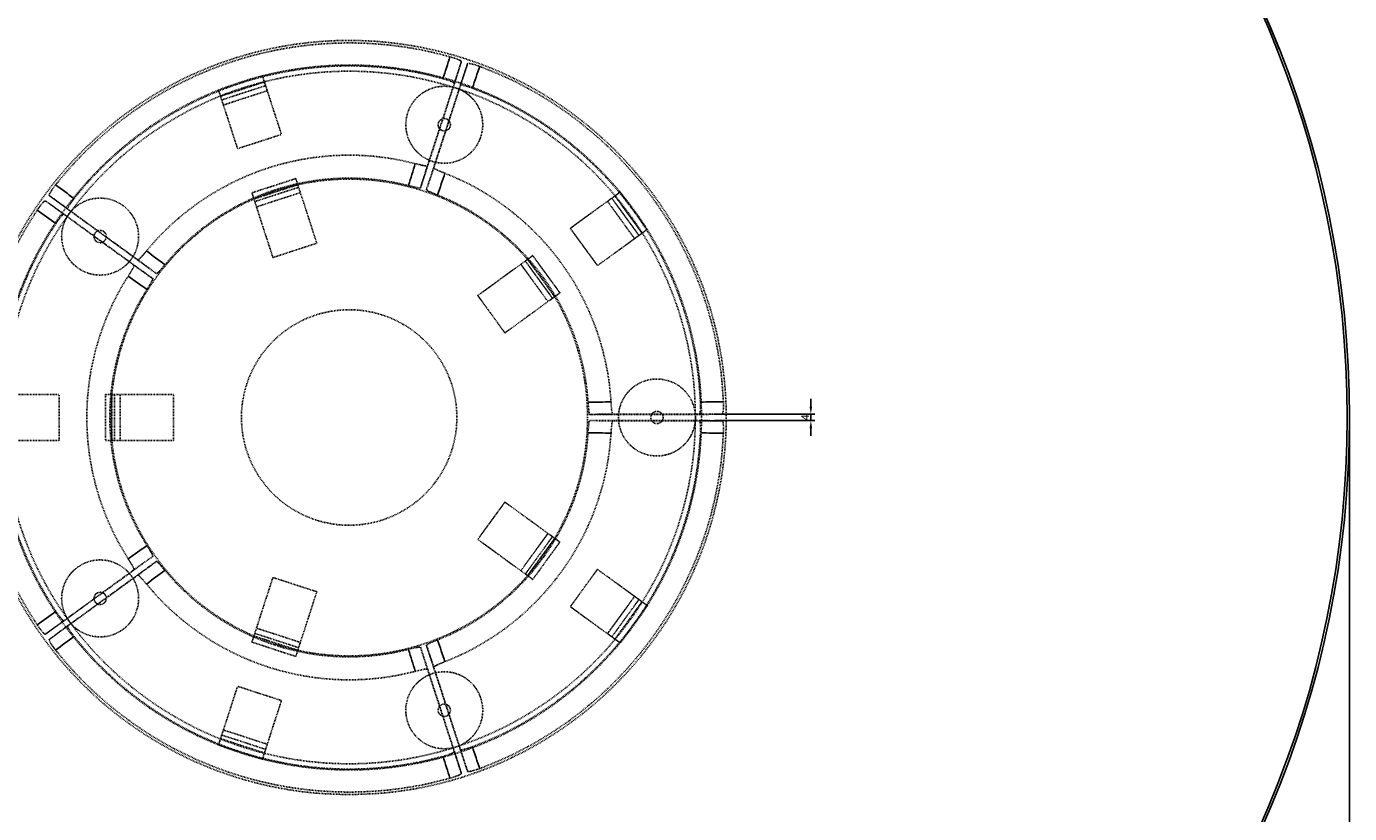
# Model space of a CAD drawing. Header units: millimetres. Extents: x -758 to 542, y 4912 to 6292.
# Tile 3 of 3: x -317 to 542, y 5385 to 5896. Entities that reach past the tile are written whole.
import ezdxf

# ---------------------------------------------------------------- set-up
doc = ezdxf.new("R2010")
doc.units = ezdxf.units.MM
doc.header["$MEASUREMENT"] = 0
doc.linetypes.add('Hidden', pattern=[1, 0.5, -0.5])
for name, color, linetype, true_color in [('20190212_BENT GLASS tables$CURVES$dimensions', 176, 'Continuous', 0x000080), ('offen', 8, 'Hidden', 0x7f7f7f), ('Zeichnung$Kanten', 178, 'Continuous', 0x000000), ('Zeichnung$Mittellinien', 178, 'Continuous', 0x000000)]:
    doc.layers.add(name, color=color, linetype=linetype, true_color=true_color)
doc.styles.add('Arial', font='txt')
doc.dimstyles.new('Default', dxfattribs={"dimscale": 5, "dimtxt": 1, "dimasz": 1, "dimexe": 0.5, "dimexo": 0.5, "dimgap": 0.25, "dimtad": 1, "dimtoh": 1, "dimdec": 0, "dimzin": 1, "dimdsep": 46, "dimtxsty": 'Arial', "dimcen": 0.5, "dimadec": 0, "dimazin": 0, "dimtfac": 1, "dimtdec": 4, "dimtix": 1, "dimtmove": 1, "dimatfit": 3, "dimfxl": 1, "dimtolj": 1, "dimtzin": 1, "dimarcsym": 0})

# ---------------------------------------------------------------- blocks, each defined once
blk = doc.blocks.new('*D1')
at = {"layer": '20190212_BENT GLASS tables$CURVES$dimensions', "color": 0, "lineweight": -2}
for p, q in [((192.43, 5649.06), (192.43, 5654.06)), ((129.93, 5644.06), (194.93, 5644.06)), ((129.93, 5640.06), (194.93, 5640.06)), ((192.43, 5644.06), (192.43, 5640.06)), ((192.43, 5635.06), (192.43, 5630.06))]:
    blk.add_line(p, q, dxfattribs=at)
at = {"layer": '20190212_BENT GLASS tables$CURVES$dimensions', "color": 0}
for points in [[(191.6, 5649.06), (193.26, 5649.06), (192.43, 5644.06)], [(193.26, 5635.06), (191.6, 5635.06), (192.43, 5640.06)]]:
    blk.add_solid(points, dxfattribs=at)
at = {"layer": 'Defpoints', "color": 0}
for p in [(127.43, 5644.06), (127.43, 5640.06), (192.43, 5640.06)]:
    blk.add_point(p, dxfattribs=at)
at = {"layer": '20190212_BENT GLASS tables$CURVES$dimensions', "color": 0, "insert": (188.68, 5642.06), "char_height": 5, "attachment_point": 5, "rotation": 90, "style": 'Arial'}
blk.add_mtext('\\A1;4', dxfattribs=at)
blk = doc.blocks.new('*D2')
at = {"layer": '20190212_BENT GLASS tables$CURVES$dimensions', "color": 0, "lineweight": -2}
for p, q in [((-757.56, 5639.5), (-757.56, 4912.5)), ((542.44, 5639.5), (542.44, 4912.5)), ((-752.56, 4915), (537.44, 4915))]:
    blk.add_line(p, q, dxfattribs=at)
at = {"layer": '20190212_BENT GLASS tables$CURVES$dimensions', "color": 0}
for points in [[(-752.56, 4915.83), (-752.56, 4914.17), (-757.56, 4915)], [(537.44, 4914.17), (537.44, 4915.83), (542.44, 4915)]]:
    blk.add_solid(points, dxfattribs=at)
at = {"layer": 'Defpoints', "color": 0}
for p in [(-757.56, 5642), (542.44, 5642), (542.44, 4915)]:
    blk.add_point(p, dxfattribs=at)
at = {"layer": '20190212_BENT GLASS tables$CURVES$dimensions', "color": 0, "insert": (-107.56, 4918.8), "char_height": 5, "attachment_point": 5, "style": 'Arial'}
blk.add_mtext('\\A1;1300', dxfattribs=at)

msp = doc.modelspace()

# ---------------------------------------------------------------- linework, layer by layer
at = {"layer": 'offen'}
for points, weights, knots in [([(-107.56, 5397), (137.44, 5397), (137.44, 5642), (137.44, 5887), (-107.56, 5887), (-352.56, 5887), (-352.56, 5642), (-352.56, 5397), (-107.56, 5397)], [1, 0.707106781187, 1, 0.707106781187, 1, 0.707106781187, 1, 0.707106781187, 1], [0, 0, 0, 384.8451, 384.8451, 769.6902, 769.6902, 1154.5353, 1154.5353, 1539.3804, 1539.3804, 1539.3804]), ([(121.44, 5642), (121.44, 5871), (-107.56, 5871), (-336.56, 5871), (-336.56, 5642), (-336.56, 5413), (-107.56, 5413), (121.44, 5413), (121.44, 5642)], [1, 0.707106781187, 1, 0.707106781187, 1, 0.707106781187, 1, 0.707106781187, 1], [0, 0, 0, 359.712359, 359.712359, 719.424718, 719.424718, 1079.137077, 1079.137077, 1438.849435, 1438.849435, 1438.849435]), ([(117.44, 5642), (117.44, 5867), (-107.56, 5867), (-332.56, 5867), (-332.56, 5642), (-332.56, 5417), (-107.56, 5417), (117.44, 5417), (117.44, 5642)], [1, 0.707106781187, 1, 0.707106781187, 1, 0.707106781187, 1, 0.707106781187, 1], [0, 0, 0, 353.429174, 353.429174, 706.858347, 706.858347, 1060.287521, 1060.287521, 1413.716694, 1413.716694, 1413.716694]), ([(-69.53, 5839.94), (-77.25, 5816.16), (-53.48, 5808.43), (-29.7, 5800.71), (-21.98, 5824.49), (-14.34, 5848), (-37.76, 5855.9)], [1, 0.707106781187, 1, 0.707106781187, 1, 0.711011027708, 1], [0, 0, 0, 39.269908, 39.269908, 78.539816, 78.539816, 117.532885, 117.532885, 117.532885]), ([(-49.56, 5833.45), (-50.79, 5829.64), (-46.99, 5828.41), (-43.18, 5827.17), (-41.95, 5830.98), (-40.71, 5834.78), (-44.52, 5836.02), (-48.32, 5837.25), (-49.56, 5833.45)], [1, 0.707106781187, 1, 0.707106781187, 1, 0.707106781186, 1, 0.707106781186, 1], [0, 0, 0, 6.283185, 6.283185, 12.566371, 12.566371, 18.849556, 18.849556, 25.132741, 25.132741, 25.132741]), ([(47.35, 5642), (47.35, 5796.9), (-107.56, 5796.9), (-262.46, 5796.9), (-262.46, 5642), (-262.46, 5487.1), (-107.56, 5487.1), (47.35, 5487.1), (47.35, 5642)], [1, 0.707106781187, 1, 0.707106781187, 1, 0.707106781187, 1, 0.707106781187, 1], [0, 0, 0, 243.318729, 243.318729, 486.637459, 486.637459, 729.956188, 729.956188, 973.274918, 973.274918, 973.274918]), ([(-284.05, 5739.33), (-263.83, 5724.64), (-249.13, 5744.86), (-234.44, 5765.09), (-254.66, 5779.78), (-274.67, 5794.32), (-289.42, 5774.47)], [1, 0.707106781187, 1, 0.707106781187, 1, 0.711011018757, 1], [0, 0, 0, 39.269908, 39.269908, 78.539816, 78.539816, 117.532885, 117.532885, 117.532885]), ([(-271.71, 5756.32), (-268.47, 5753.97), (-266.12, 5757.21), (-263.77, 5760.44), (-267.01, 5762.79), (-270.24, 5765.14), (-272.6, 5761.91), (-274.95, 5758.67), (-271.71, 5756.32)], [1, 0.707106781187, 1, 0.707106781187, 1, 0.707106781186, 1, 0.707106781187, 1], [0, 0, 0, 6.283185, 6.283185, 12.566371, 12.566371, 18.849556, 18.849556, 25.132741, 25.132741, 25.132741]), ([(-37.56, 5642), (-37.56, 5712), (-107.56, 5712), (-177.56, 5712), (-177.56, 5642), (-177.56, 5572), (-107.56, 5572), (-37.56, 5572), (-37.56, 5642)], [1, 0.707106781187, 1, 0.707106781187, 1, 0.707106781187, 1, 0.707106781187, 1], [0, 0, 0, 109.955743, 109.955743, 219.911486, 219.911486, 329.867229, 329.867229, 439.822972, 439.822972, 439.822972]), ([(92.44, 5667), (67.44, 5667), (67.44, 5642), (67.44, 5617), (92.44, 5617), (117.17, 5617), (117.44, 5641.72)], [1, 0.707106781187, 1, 0.707106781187, 1, 0.711011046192, 1], [0, 0, 0, 39.269908, 39.269908, 78.539816, 78.539816, 117.532883, 117.532883, 117.532883]), ([(92.44, 5646), (88.44, 5646), (88.44, 5642), (88.44, 5638), (92.44, 5638), (96.44, 5638), (96.44, 5642), (96.44, 5646), (92.44, 5646)], [1, 0.707106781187, 1, 0.707106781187, 1, 0.707106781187, 1, 0.707106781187, 1], [0, 0, 0, 6.283185, 6.283185, 12.566371, 12.566371, 18.849556, 18.849556, 25.132741, 25.132741, 25.132741]), ([(-254.66, 5504.22), (-234.44, 5518.91), (-249.13, 5539.14), (-263.83, 5559.36), (-284.05, 5544.67), (-304.06, 5530.14), (-289.75, 5509.97)], [1, 0.707106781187, 1, 0.707106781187, 1, 0.711011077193, 1], [0, 0, 0, 39.269908, 39.269908, 78.539816, 78.539816, 117.532881, 117.532881, 117.532881]), ([(-267.01, 5521.21), (-263.77, 5523.56), (-266.12, 5526.79), (-268.47, 5530.03), (-271.71, 5527.68), (-274.95, 5525.33), (-272.6, 5522.09), (-270.24, 5518.86), (-267.01, 5521.21)], [1, 0.707106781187, 1, 0.707106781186, 1, 0.707106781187, 1, 0.707106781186, 1], [0, 0, 0, 6.283185, 6.283185, 12.566371, 12.566371, 18.849556, 18.849556, 25.132741, 25.132741, 25.132741]), ([(-21.98, 5459.51), (-29.7, 5483.29), (-53.48, 5475.57), (-77.25, 5467.84), (-69.53, 5444.06), (-61.89, 5420.55), (-38.29, 5427.93)], [1, 0.707106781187, 1, 0.707106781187, 1, 0.71101106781, 1], [0, 0, 0, 39.269908, 39.269908, 78.539816, 78.539816, 117.532882, 117.532882, 117.532882]), ([(-41.95, 5453.02), (-43.18, 5456.83), (-46.99, 5455.59), (-50.79, 5454.36), (-49.56, 5450.55), (-48.32, 5446.75), (-44.52, 5447.98), (-40.71, 5449.22), (-41.95, 5453.02)], [1, 0.707106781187, 1, 0.707106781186, 1, 0.707106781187, 1, 0.707106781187, 1], [0, 0, 0, 6.283185, 6.283185, 12.566371, 12.566371, 18.849556, 18.849556, 25.132741, 25.132741, 25.132741])]:
    msp.add_rational_spline(points, weights, degree=2, knots=knots, dxfattribs=at)
for points, weights in [([(-42.09, 5876.39), (-197.85, 5919.9), (-298.3, 5793.15)], [1, 0.832872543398, 1]), ([(-34.64, 5873.3), (-45.67, 5839.43), (-56.71, 5805.57)], [1, 0.999999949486, 1]), ([(-52.55, 5804.22), (-41.58, 5838.1), (-30.59, 5871.98)], [1, 0.999999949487, 1]), ([(-46.57, 5862.16), (-192.19, 5902.49), (-286.3, 5784.27)], [1, 0.834068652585, 1]), ([(135.6, 5652.17), (128.84, 5813.75), (-22.75, 5870.11)], [1, 0.832872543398, 1]), ([(-38.29, 5856.07), (-61.89, 5863.45), (-69.53, 5839.94)], [1, 0.711011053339, 1]), ([(120.67, 5652.04), (114.03, 5802.99), (-27.48, 5855.96)], [1, 0.834068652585, 1]), ([(-239.25, 5750.21), (-170.07, 5834.4), (-64.62, 5806.95)], [1, 0.842543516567, 1]), ([(-227.28, 5741.28), (-164.44, 5817.07), (-69.05, 5792.69)], [1, 0.844933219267, 1]), ([(-45.34, 5800.69), (56.11, 5760.91), (62.59, 5652.14)], [1, 0.842543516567, 1]), ([(-244.83, 5744.45), (-273.67, 5765.35), (-302.5, 5786.27)], [1, 0.999999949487, 1]), ([(-50.14, 5786.54), (41.36, 5750.2), (47.66, 5651.94)], [1, 0.844933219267, 1]), ([(-305, 5782.82), (-276.2, 5761.87), (-247.41, 5740.9)], [1, 0.999999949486, 1]), ([(-310.25, 5776.7), (-399.76, 5642), (-310.25, 5507.3)], [1, 0.832872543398, 1]), ([(-289.75, 5774.03), (-304.06, 5753.86), (-284.05, 5739.33)], [1, 0.711011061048, 1]), ([(-298.1, 5768.03), (-381.45, 5642), (-298.1, 5515.97)], [1, 0.834068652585, 1]), ([(-251.17, 5550.19), (-309.86, 5642), (-251.17, 5733.81)], [1, 0.842543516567, 1]), ([(-238.97, 5558.81), (-291.63, 5642), (-238.97, 5725.19)], [1, 0.844933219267, 1]), ([(117.44, 5642.28), (117.17, 5667), (92.44, 5667)], [1, 0.711011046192, 1]), ([(134.95, 5644.13), (99.34, 5644.15), (63.72, 5644.19)], [1, 0.999999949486, 1]), ([(63.72, 5639.81), (99.34, 5639.85), (134.95, 5639.87)], [1, 0.999999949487, 1]), ([(47.66, 5632.06), (41.36, 5533.8), (-50.14, 5497.46)], [1, 0.844933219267, 1]), ([(62.59, 5631.86), (56.11, 5523.09), (-45.34, 5483.31)], [1, 0.842543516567, 1]), ([(-27.48, 5428.04), (114.03, 5481.01), (120.67, 5631.96)], [1, 0.834068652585, 1]), ([(-22.75, 5413.89), (128.84, 5470.25), (135.6, 5631.83)], [1, 0.832872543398, 1]), ([(-247.41, 5543.1), (-276.2, 5522.13), (-305, 5501.18)], [1, 0.999999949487, 1]), ([(-302.5, 5497.73), (-273.67, 5518.65), (-244.83, 5539.55)], [1, 0.999999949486, 1]), ([(-69.05, 5491.31), (-164.44, 5466.93), (-227.28, 5542.72)], [1, 0.844933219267, 1]), ([(-64.62, 5477.05), (-170.07, 5449.6), (-239.25, 5533.79)], [1, 0.842543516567, 1]), ([(-289.42, 5509.53), (-274.67, 5489.68), (-254.66, 5504.22)], [1, 0.711011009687, 1]), ([(-286.3, 5499.73), (-192.19, 5381.51), (-46.57, 5421.84)], [1, 0.834068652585, 1]), ([(-298.3, 5490.85), (-197.85, 5364.1), (-42.09, 5407.61)], [1, 0.832872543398, 1]), ([(-56.71, 5478.43), (-45.67, 5444.57), (-34.64, 5410.7)], [1, 0.999999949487, 1]), ([(-30.59, 5412.02), (-41.58, 5445.9), (-52.55, 5479.78)], [1, 0.999999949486, 1]), ([(-37.76, 5428.1), (-14.34, 5436), (-21.98, 5459.51)], [1, 0.711011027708, 1])]:
    msp.add_rational_spline(points, weights, degree=2, dxfattribs=at)
for points, knots in [([(-42.09, 5876.39), (-41.61, 5876.26), (-40.68, 5875.99), (-38.93, 5875.42), (-37.33, 5874.84), (-35.97, 5874.25), (-35.32, 5873.91), (-34.94, 5873.67), (-34.76, 5873.53), (-34.67, 5873.42), (-34.64, 5873.35), (-34.64, 5873.31), (-34.64, 5873.3)], [0, 0, 0, 0, 1.478876, 2.920875, 5.514182, 6.569268, 7.390526, 7.689831, 7.917829, 8.067832, 8.121396, 8.165907, 8.165907, 8.165907, 8.165907]), ([(-30.59, 5871.98), (-30.58, 5871.99), (-30.57, 5872.02), (-30.5, 5872.07), (-30.35, 5872.1), (-30.13, 5872.11), (-29.68, 5872.08), (-28.96, 5871.97), (-27.51, 5871.65), (-25.4, 5871.05), (-23.66, 5870.45), (-22.75, 5870.11)], [0, 0, 0, 0, 0.044512, 0.098075, 0.248078, 0.476077, 0.775381, 1.59664, 2.651725, 5.245032, 8.165907, 8.165907, 8.165907, 8.165907]), ([(-46.57, 5862.16), (-46.1, 5862.03), (-45.18, 5861.76), (-43.44, 5861.21), (-41.87, 5860.63), (-40.51, 5860.05), (-39.86, 5859.72), (-39.47, 5859.48), (-39.28, 5859.33), (-39.17, 5859.22), (-39.13, 5859.14), (-39.12, 5859.11), (-39.12, 5859.09)], [0, 0, 0, 0, 1.479111, 2.886178, 5.457654, 6.501918, 7.328872, 7.643022, 7.876859, 8.042566, 8.102436, 8.149698, 8.149698, 8.149698, 8.149698]), ([(-35.32, 5857.85), (-35.31, 5857.87), (-35.28, 5857.89), (-35.2, 5857.93), (-35.05, 5857.96), (-34.81, 5857.96), (-34.35, 5857.93), (-33.63, 5857.81), (-32.19, 5857.49), (-30.1, 5856.89), (-28.38, 5856.29), (-27.48, 5855.96)], [0, 0, 0, 0, 0.047262, 0.107132, 0.272839, 0.506677, 0.820827, 1.647782, 2.692046, 5.263524, 8.149703, 8.149703, 8.149703, 8.149703]), ([(-56.71, 5805.57), (-56.72, 5805.54), (-56.77, 5805.49), (-56.9, 5805.46), (-57.08, 5805.44), (-57.44, 5805.44), (-58.04, 5805.5), (-58.94, 5805.64), (-60.06, 5805.86), (-61.99, 5806.28), (-63.53, 5806.67), (-64.62, 5806.95)], [0, 0, 0, 0, 0.083285, 0.209305, 0.386721, 0.627578, 1.289303, 2.198125, 3.349568, 4.726369, 8.110886, 8.110886, 8.110886, 8.110886]), ([(-61.14, 5791.33), (-59.68, 5796.01), (-58.22, 5800.7), (-56.77, 5805.39), (-56.75, 5805.45), (-56.73, 5805.51), (-56.71, 5805.57)], [0.000549, 0.000549, 0.000549, 0.000549, 14.814667, 14.814667, 14.814667, 15.000548, 15.000548, 15.000548, 15.000548]), ([(-57.34, 5790.09), (-55.76, 5794.74), (-54.18, 5799.39), (-52.6, 5804.04), (-52.58, 5804.1), (-52.56, 5804.16), (-52.55, 5804.22)], [0.000549, 0.000549, 0.000549, 0.000549, 14.814667, 14.814667, 14.814667, 15.000548, 15.000548, 15.000548, 15.000548]), ([(-45.34, 5800.69), (-45.88, 5800.9), (-46.93, 5801.32), (-48.39, 5801.93), (-49.66, 5802.48), (-50.7, 5802.96), (-51.51, 5803.38), (-52.03, 5803.68), (-52.33, 5803.89), (-52.46, 5804.01), (-52.54, 5804.12), (-52.55, 5804.19), (-52.55, 5804.22)], [0, 0, 0, 0, 1.751093, 3.384517, 4.761319, 5.912761, 6.821583, 7.483308, 7.724165, 7.901581, 8.027601, 8.110886, 8.110886, 8.110886, 8.110886]), ([(-302.5, 5786.27), (-302.51, 5786.28), (-302.53, 5786.3), (-302.55, 5786.38), (-302.54, 5786.53), (-302.48, 5786.75), (-302.31, 5787.16), (-301.98, 5787.81), (-301.23, 5789.1), (-300.01, 5790.91), (-298.9, 5792.38), (-298.3, 5793.15)], [0, 0, 0, 0, 0.044512, 0.098075, 0.248078, 0.476077, 0.775381, 1.59664, 2.651725, 5.245032, 8.165907, 8.165907, 8.165907, 8.165907]), ([(-61.14, 5791.33), (-61.15, 5791.3), (-61.2, 5791.25), (-61.33, 5791.21), (-61.51, 5791.19), (-61.87, 5791.19), (-62.46, 5791.25), (-63.35, 5791.39), (-64.46, 5791.61), (-66.39, 5792.03), (-67.94, 5792.41), (-69.05, 5792.69)], [0, 0, 0, 0, 0.083239, 0.209154, 0.386436, 0.627133, 1.288488, 2.1708, 3.31684, 4.690501, 8.108599, 8.108599, 8.108599, 8.108599]), ([(-50.14, 5786.54), (-50.69, 5786.76), (-51.75, 5787.19), (-53.22, 5787.81), (-54.49, 5788.37), (-55.51, 5788.85), (-56.31, 5789.25), (-56.83, 5789.55), (-57.12, 5789.77), (-57.25, 5789.89), (-57.33, 5789.99), (-57.34, 5790.06), (-57.34, 5790.09)], [0, 0, 0, 0, 1.785963, 3.418098, 4.791759, 5.937799, 6.820111, 7.481466, 7.722163, 7.899445, 8.02536, 8.108599, 8.108599, 8.108599, 8.108599]), ([(-310.25, 5776.7), (-309.97, 5777.11), (-309.42, 5777.91), (-308.35, 5779.4), (-307.3, 5780.74), (-306.31, 5781.85), (-305.8, 5782.36), (-305.45, 5782.65), (-305.26, 5782.78), (-305.13, 5782.84), (-305.05, 5782.84), (-305.01, 5782.83), (-305, 5782.82)], [0, 0, 0, 0, 1.478876, 2.920875, 5.514182, 6.569268, 7.390526, 7.689831, 7.917829, 8.067832, 8.121396, 8.165907, 8.165907, 8.165907, 8.165907]), ([(-290.52, 5777.41), (-290.53, 5777.42), (-290.55, 5777.45), (-290.56, 5777.54), (-290.54, 5777.69), (-290.47, 5777.92), (-290.29, 5778.34), (-289.96, 5778.99), (-289.21, 5780.27), (-287.99, 5782.07), (-286.9, 5783.52), (-286.3, 5784.27)], [0, 0, 0, 0, 0.047262, 0.107132, 0.272839, 0.506677, 0.820827, 1.647782, 2.692046, 5.263524, 8.149703, 8.149703, 8.149703, 8.149703]), ([(-298.1, 5768.03), (-297.82, 5768.44), (-297.28, 5769.24), (-296.22, 5770.71), (-295.19, 5772.03), (-294.21, 5773.15), (-293.7, 5773.66), (-293.35, 5773.96), (-293.15, 5774.1), (-293.01, 5774.16), (-292.92, 5774.18), (-292.89, 5774.17), (-292.87, 5774.17)], [0, 0, 0, 0, 1.479111, 2.886178, 5.457654, 6.501918, 7.328872, 7.643022, 7.876859, 8.042566, 8.102436, 8.149698, 8.149698, 8.149698, 8.149698]), ([(-239.25, 5750.21), (-239.62, 5749.76), (-240.34, 5748.89), (-241.37, 5747.69), (-242.29, 5746.65), (-243.07, 5745.81), (-243.71, 5745.17), (-244.17, 5744.77), (-244.46, 5744.55), (-244.61, 5744.46), (-244.74, 5744.42), (-244.81, 5744.43), (-244.83, 5744.45)], [0, 0, 0, 0, 1.751093, 3.384517, 4.761319, 5.912761, 6.821583, 7.483308, 7.724165, 7.901581, 8.027601, 8.110886, 8.110886, 8.110886, 8.110886]), ([(-232.88, 5735.52), (-236.81, 5738.46), (-240.75, 5741.4), (-244.68, 5744.33), (-244.73, 5744.37), (-244.78, 5744.41), (-244.83, 5744.45)], [0.000549, 0.000549, 0.000549, 0.000549, 14.814667, 14.814667, 14.814667, 15.000548, 15.000548, 15.000548, 15.000548]), ([(-247.41, 5740.9), (-247.38, 5740.88), (-247.35, 5740.82), (-247.36, 5740.69), (-247.39, 5740.51), (-247.51, 5740.17), (-247.75, 5739.61), (-248.16, 5738.81), (-248.72, 5737.8), (-249.72, 5736.11), (-250.56, 5734.76), (-251.17, 5733.81)], [0, 0, 0, 0, 0.083285, 0.209305, 0.386721, 0.627578, 1.289303, 2.198125, 3.349568, 4.726369, 8.110886, 8.110886, 8.110886, 8.110886]), ([(-235.23, 5732.29), (-239.24, 5735.12), (-243.25, 5737.96), (-247.26, 5740.79), (-247.31, 5740.83), (-247.36, 5740.87), (-247.41, 5740.9)], [0.000549, 0.000549, 0.000549, 0.000549, 14.814667, 14.814667, 14.814667, 15.000548, 15.000548, 15.000548, 15.000548]), ([(-227.28, 5741.28), (-227.66, 5740.82), (-228.39, 5739.94), (-229.44, 5738.73), (-230.36, 5737.7), (-231.13, 5736.87), (-231.77, 5736.24), (-232.21, 5735.84), (-232.5, 5735.63), (-232.66, 5735.54), (-232.78, 5735.5), (-232.86, 5735.51), (-232.88, 5735.52)], [0, 0, 0, 0, 1.785963, 3.418098, 4.791759, 5.937799, 6.820111, 7.481466, 7.722163, 7.899445, 8.02536, 8.108599, 8.108599, 8.108599, 8.108599]), ([(-235.23, 5732.29), (-235.21, 5732.27), (-235.18, 5732.21), (-235.18, 5732.08), (-235.22, 5731.9), (-235.33, 5731.56), (-235.57, 5731.01), (-235.97, 5730.21), (-236.52, 5729.22), (-237.52, 5727.51), (-238.36, 5726.15), (-238.97, 5725.19)], [0, 0, 0, 0, 0.083239, 0.209154, 0.386436, 0.627133, 1.288488, 2.1708, 3.31684, 4.690501, 8.108599, 8.108599, 8.108599, 8.108599]), ([(48.8, 5644), (48.78, 5644), (48.71, 5644.04), (48.64, 5644.14), (48.56, 5644.31), (48.45, 5644.65), (48.33, 5645.23), (48.18, 5646.12), (48.05, 5647.24), (47.85, 5649.21), (47.73, 5650.81), (47.66, 5651.94)], [0, 0, 0, 0, 0.083239, 0.209154, 0.386436, 0.627133, 1.288488, 2.1708, 3.31684, 4.690501, 8.108599, 8.108599, 8.108599, 8.108599]), ([(63.72, 5644.19), (63.69, 5644.19), (63.63, 5644.23), (63.55, 5644.33), (63.48, 5644.5), (63.37, 5644.84), (63.24, 5645.43), (63.1, 5646.33), (62.96, 5647.47), (62.77, 5649.43), (62.66, 5651.01), (62.59, 5652.14)], [0, 0, 0, 0, 0.083285, 0.209305, 0.386721, 0.627578, 1.289303, 2.198125, 3.349568, 4.726369, 8.110886, 8.110886, 8.110886, 8.110886]), ([(120.67, 5652.04), (120.69, 5651.54), (120.73, 5650.58), (120.73, 5648.76), (120.68, 5647.09), (120.54, 5645.61), (120.42, 5644.89), (120.32, 5644.45), (120.24, 5644.22), (120.17, 5644.09), (120.1, 5644.02), (120.07, 5644), (120.06, 5644)], [0, 0, 0, 0, 1.479111, 2.886178, 5.457654, 6.501918, 7.328872, 7.643022, 7.876859, 8.042566, 8.102436, 8.149698, 8.149698, 8.149698, 8.149698]), ([(135.6, 5652.17), (135.62, 5651.67), (135.65, 5650.7), (135.65, 5648.86), (135.59, 5647.17), (135.44, 5645.68), (135.33, 5644.97), (135.22, 5644.53), (135.14, 5644.32), (135.07, 5644.19), (135, 5644.14), (134.97, 5644.13), (134.95, 5644.13)], [0, 0, 0, 0, 1.478876, 2.920875, 5.514182, 6.569268, 7.390526, 7.689831, 7.917829, 8.067832, 8.121396, 8.165907, 8.165907, 8.165907, 8.165907]), ([(47.66, 5632.06), (47.7, 5632.65), (47.78, 5633.79), (47.91, 5635.38), (48.05, 5636.76), (48.18, 5637.88), (48.33, 5638.77), (48.45, 5639.35), (48.56, 5639.69), (48.64, 5639.86), (48.71, 5639.96), (48.78, 5640), (48.8, 5640)], [0, 0, 0, 0, 1.785963, 3.418098, 4.791759, 5.937799, 6.820111, 7.481466, 7.722163, 7.899445, 8.02536, 8.108599, 8.108599, 8.108599, 8.108599]), ([(48.8, 5644), (53.71, 5644.06), (58.62, 5644.13), (63.53, 5644.19), (63.6, 5644.19), (63.66, 5644.19), (63.72, 5644.19)], [0.000549, 0.000549, 0.000549, 0.000549, 14.814667, 14.814667, 14.814667, 15.000548, 15.000548, 15.000548, 15.000548]), ([(48.8, 5640), (53.71, 5639.94), (58.62, 5639.87), (63.53, 5639.81), (63.6, 5639.81), (63.66, 5639.81), (63.72, 5639.81)], [0.000549, 0.000549, 0.000549, 0.000549, 14.814667, 14.814667, 14.814667, 15.000548, 15.000548, 15.000548, 15.000548]), ([(62.59, 5631.86), (62.62, 5632.45), (62.7, 5633.57), (62.83, 5635.15), (62.96, 5636.53), (63.1, 5637.67), (63.24, 5638.57), (63.37, 5639.16), (63.48, 5639.5), (63.55, 5639.67), (63.63, 5639.77), (63.69, 5639.81), (63.72, 5639.81)], [0, 0, 0, 0, 1.751093, 3.384517, 4.761319, 5.912761, 6.821583, 7.483308, 7.724165, 7.901581, 8.027601, 8.110886, 8.110886, 8.110886, 8.110886]), ([(120.06, 5640), (120.07, 5640), (120.1, 5639.98), (120.17, 5639.91), (120.24, 5639.78), (120.32, 5639.55), (120.42, 5639.11), (120.54, 5638.39), (120.68, 5636.91), (120.75, 5634.74), (120.72, 5632.92), (120.67, 5631.96)], [0, 0, 0, 0, 0.047262, 0.107132, 0.272839, 0.506677, 0.820827, 1.647782, 2.692046, 5.263524, 8.149703, 8.149703, 8.149703, 8.149703]), ([(134.95, 5639.87), (134.97, 5639.87), (135, 5639.86), (135.07, 5639.81), (135.14, 5639.68), (135.22, 5639.47), (135.33, 5639.03), (135.44, 5638.32), (135.59, 5636.83), (135.67, 5634.64), (135.64, 5632.81), (135.6, 5631.83)], [0, 0, 0, 0, 0.044512, 0.098075, 0.248078, 0.476077, 0.775381, 1.59664, 2.651725, 5.245032, 8.165907, 8.165907, 8.165907, 8.165907]), ([(-238.97, 5558.81), (-238.65, 5558.31), (-238.05, 5557.34), (-237.22, 5555.98), (-236.52, 5554.78), (-235.97, 5553.79), (-235.57, 5552.99), (-235.33, 5552.44), (-235.22, 5552.1), (-235.18, 5551.92), (-235.18, 5551.79), (-235.21, 5551.73), (-235.23, 5551.71)], [0, 0, 0, 0, 1.785963, 3.418098, 4.791759, 5.937799, 6.820111, 7.481466, 7.722163, 7.899445, 8.02536, 8.108599, 8.108599, 8.108599, 8.108599]), ([(-251.17, 5550.19), (-250.85, 5549.7), (-250.25, 5548.75), (-249.42, 5547.39), (-248.72, 5546.2), (-248.16, 5545.19), (-247.75, 5544.39), (-247.51, 5543.83), (-247.39, 5543.49), (-247.36, 5543.31), (-247.35, 5543.18), (-247.38, 5543.12), (-247.41, 5543.1)], [0, 0, 0, 0, 1.751093, 3.384517, 4.761319, 5.912761, 6.821583, 7.483308, 7.724165, 7.901581, 8.027601, 8.110886, 8.110886, 8.110886, 8.110886]), ([(-235.23, 5551.71), (-239.24, 5548.88), (-243.25, 5546.04), (-247.26, 5543.21), (-247.31, 5543.17), (-247.36, 5543.13), (-247.41, 5543.1)], [0.000549, 0.000549, 0.000549, 0.000549, 14.814667, 14.814667, 14.814667, 15.000548, 15.000548, 15.000548, 15.000548]), ([(-232.88, 5548.48), (-236.81, 5545.54), (-240.75, 5542.6), (-244.68, 5539.67), (-244.73, 5539.63), (-244.78, 5539.59), (-244.83, 5539.55)], [0.000549, 0.000549, 0.000549, 0.000549, 14.814667, 14.814667, 14.814667, 15.000548, 15.000548, 15.000548, 15.000548]), ([(-232.88, 5548.48), (-232.86, 5548.49), (-232.78, 5548.5), (-232.66, 5548.46), (-232.5, 5548.37), (-232.21, 5548.16), (-231.77, 5547.76), (-231.13, 5547.13), (-230.36, 5546.3), (-229.04, 5544.82), (-228.01, 5543.6), (-227.28, 5542.72)], [0, 0, 0, 0, 0.083239, 0.209154, 0.386436, 0.627133, 1.288488, 2.1708, 3.31684, 4.690501, 8.108599, 8.108599, 8.108599, 8.108599]), ([(-244.83, 5539.55), (-244.81, 5539.57), (-244.74, 5539.58), (-244.61, 5539.54), (-244.46, 5539.45), (-244.17, 5539.23), (-243.71, 5538.83), (-243.07, 5538.19), (-242.29, 5537.35), (-240.99, 5535.88), (-239.96, 5534.66), (-239.25, 5533.79)], [0, 0, 0, 0, 0.083285, 0.209305, 0.386721, 0.627578, 1.289303, 2.198125, 3.349568, 4.726369, 8.110886, 8.110886, 8.110886, 8.110886]), ([(-292.87, 5509.83), (-292.89, 5509.83), (-292.92, 5509.82), (-293.01, 5509.84), (-293.15, 5509.9), (-293.35, 5510.04), (-293.7, 5510.34), (-294.21, 5510.85), (-295.19, 5511.97), (-296.52, 5513.68), (-297.57, 5515.17), (-298.1, 5515.97)], [0, 0, 0, 0, 0.047262, 0.107132, 0.272839, 0.506677, 0.820827, 1.647782, 2.692046, 5.263524, 8.149703, 8.149703, 8.149703, 8.149703]), ([(-305, 5501.18), (-305.01, 5501.17), (-305.05, 5501.16), (-305.13, 5501.16), (-305.26, 5501.22), (-305.45, 5501.35), (-305.8, 5501.64), (-306.31, 5502.15), (-307.3, 5503.26), (-308.65, 5504.99), (-309.71, 5506.49), (-310.25, 5507.3)], [0, 0, 0, 0, 0.044512, 0.098075, 0.248078, 0.476077, 0.775381, 1.59664, 2.651725, 5.245032, 8.165907, 8.165907, 8.165907, 8.165907]), ([(-286.3, 5499.73), (-286.6, 5500.12), (-287.19, 5500.88), (-288.27, 5502.34), (-289.21, 5503.73), (-289.96, 5505.01), (-290.29, 5505.66), (-290.47, 5506.08), (-290.54, 5506.31), (-290.56, 5506.46), (-290.55, 5506.55), (-290.53, 5506.58), (-290.52, 5506.59)], [0, 0, 0, 0, 1.479111, 2.886178, 5.457654, 6.501918, 7.328872, 7.643022, 7.876859, 8.042566, 8.102436, 8.149698, 8.149698, 8.149698, 8.149698]), ([(-298.3, 5490.85), (-298.6, 5491.24), (-299.2, 5492.01), (-300.28, 5493.49), (-301.23, 5494.9), (-301.98, 5496.19), (-302.31, 5496.84), (-302.48, 5497.25), (-302.54, 5497.47), (-302.55, 5497.62), (-302.53, 5497.7), (-302.51, 5497.72), (-302.5, 5497.73)], [0, 0, 0, 0, 1.478876, 2.920875, 5.514182, 6.569268, 7.390526, 7.689831, 7.917829, 8.067832, 8.121396, 8.165907, 8.165907, 8.165907, 8.165907]), ([(-57.34, 5493.91), (-57.34, 5493.94), (-57.33, 5494.01), (-57.25, 5494.11), (-57.12, 5494.23), (-56.83, 5494.45), (-56.31, 5494.75), (-55.51, 5495.15), (-54.49, 5495.63), (-52.67, 5496.43), (-51.19, 5497.03), (-50.14, 5497.46)], [0, 0, 0, 0, 0.083239, 0.209154, 0.386436, 0.627133, 1.288488, 2.1708, 3.31684, 4.690501, 8.108599, 8.108599, 8.108599, 8.108599]), ([(-57.34, 5493.91), (-55.76, 5489.26), (-54.18, 5484.61), (-52.6, 5479.96), (-52.58, 5479.9), (-52.56, 5479.84), (-52.55, 5479.78)], [0.000549, 0.000549, 0.000549, 0.000549, 14.814667, 14.814667, 14.814667, 15.000548, 15.000548, 15.000548, 15.000548]), ([(-69.05, 5491.31), (-68.47, 5491.46), (-67.37, 5491.73), (-65.81, 5492.1), (-64.46, 5492.39), (-63.35, 5492.61), (-62.46, 5492.75), (-61.87, 5492.81), (-61.51, 5492.81), (-61.33, 5492.79), (-61.2, 5492.75), (-61.15, 5492.7), (-61.14, 5492.67)], [0, 0, 0, 0, 1.785963, 3.418098, 4.791759, 5.937799, 6.820111, 7.481466, 7.722163, 7.899445, 8.02536, 8.108599, 8.108599, 8.108599, 8.108599]), ([(-61.14, 5492.67), (-59.68, 5487.99), (-58.22, 5483.3), (-56.77, 5478.61), (-56.75, 5478.55), (-56.73, 5478.49), (-56.71, 5478.43)], [0.000549, 0.000549, 0.000549, 0.000549, 14.814667, 14.814667, 14.814667, 15.000548, 15.000548, 15.000548, 15.000548]), ([(-64.62, 5477.05), (-64.05, 5477.2), (-62.96, 5477.47), (-61.42, 5477.84), (-60.06, 5478.14), (-58.94, 5478.36), (-58.04, 5478.5), (-57.44, 5478.56), (-57.08, 5478.56), (-56.9, 5478.54), (-56.77, 5478.51), (-56.72, 5478.46), (-56.71, 5478.43)], [0, 0, 0, 0, 1.751093, 3.384517, 4.761319, 5.912761, 6.821583, 7.483308, 7.724165, 7.901581, 8.027601, 8.110886, 8.110886, 8.110886, 8.110886]), ([(-52.55, 5479.78), (-52.55, 5479.81), (-52.54, 5479.88), (-52.46, 5479.99), (-52.33, 5480.11), (-52.03, 5480.32), (-51.51, 5480.62), (-50.7, 5481.04), (-49.66, 5481.52), (-47.86, 5482.31), (-46.39, 5482.9), (-45.34, 5483.31)], [0, 0, 0, 0, 0.083285, 0.209305, 0.386721, 0.627578, 1.289303, 2.198125, 3.349568, 4.726369, 8.110886, 8.110886, 8.110886, 8.110886]), ([(-39.12, 5424.91), (-39.12, 5424.89), (-39.13, 5424.86), (-39.17, 5424.78), (-39.28, 5424.67), (-39.47, 5424.52), (-39.86, 5424.28), (-40.51, 5423.95), (-41.87, 5423.37), (-43.91, 5422.63), (-45.65, 5422.1), (-46.57, 5421.84)], [0, 0, 0, 0, 0.047262, 0.107132, 0.272839, 0.506677, 0.820827, 1.647782, 2.692046, 5.263524, 8.149703, 8.149703, 8.149703, 8.149703]), ([(-27.48, 5428.04), (-27.95, 5427.87), (-28.85, 5427.54), (-30.58, 5426.97), (-32.19, 5426.51), (-33.63, 5426.19), (-34.35, 5426.07), (-34.81, 5426.04), (-35.05, 5426.04), (-35.2, 5426.07), (-35.28, 5426.11), (-35.31, 5426.13), (-35.32, 5426.15)], [0, 0, 0, 0, 1.479111, 2.886178, 5.457654, 6.501918, 7.328872, 7.643022, 7.876859, 8.042566, 8.102436, 8.149698, 8.149698, 8.149698, 8.149698]), ([(-34.64, 5410.7), (-34.64, 5410.69), (-34.64, 5410.65), (-34.67, 5410.58), (-34.76, 5410.47), (-34.94, 5410.33), (-35.32, 5410.09), (-35.97, 5409.75), (-37.33, 5409.16), (-39.39, 5408.41), (-41.15, 5407.87), (-42.09, 5407.61)], [0, 0, 0, 0, 0.044512, 0.098075, 0.248078, 0.476077, 0.775381, 1.59664, 2.651725, 5.245032, 8.165907, 8.165907, 8.165907, 8.165907]), ([(-22.75, 5413.89), (-23.21, 5413.72), (-24.13, 5413.39), (-25.87, 5412.82), (-27.51, 5412.35), (-28.96, 5412.03), (-29.68, 5411.92), (-30.13, 5411.89), (-30.35, 5411.9), (-30.5, 5411.93), (-30.57, 5411.98), (-30.58, 5412.01), (-30.59, 5412.02)], [0, 0, 0, 0, 1.478876, 2.920875, 5.514182, 6.569268, 7.390526, 7.689831, 7.917829, 8.067832, 8.121396, 8.165907, 8.165907, 8.165907, 8.165907])]:
    msp.add_open_spline(points, degree=3, knots=knots, dxfattribs=at)
for points in [[(-34.68, 5873.17), (-36.91, 5866.12), (-39.13, 5859.07)], [(-35.32, 5857.84), (-32.96, 5864.91), (-30.59, 5871.98)], [(-192.43, 5854.69), (-178.17, 5859.32), (-163.9, 5863.96)], [(-163.9, 5863.96), (-163.26, 5861.97), (-162.61, 5859.98)], [(-192.43, 5854.69), (-191.79, 5852.7), (-191.14, 5850.71)], [(-191.14, 5850.71), (-176.88, 5855.35), (-162.61, 5859.98)], [(-190.38, 5848.35), (-176.11, 5852.99), (-161.84, 5857.62)], [(-162.61, 5859.98), (-161.69, 5857.15), (-160.77, 5854.31)], [(-39.13, 5859.07), (-50.13, 5825.2), (-61.14, 5791.33)], [(-57.34, 5790.09), (-46.33, 5823.96), (-35.32, 5857.84)], [(-191.14, 5850.71), (-190.22, 5847.88), (-189.3, 5845.04)], [(-189.3, 5845.04), (-175.03, 5849.67), (-160.77, 5854.31)], [(-160.77, 5854.31), (-156.15, 5840.11), (-151.54, 5825.92)], [(-189.3, 5845.04), (-184.69, 5830.84), (-180.07, 5816.65)], [(-180.07, 5816.65), (-165.81, 5821.28), (-151.54, 5825.92)], [(-142.22, 5797.24), (-156.49, 5792.6), (-170.76, 5787.97)], [(-140.93, 5793.26), (-141.58, 5795.25), (-142.22, 5797.24)], [(-290.51, 5777.39), (-296.5, 5781.83), (-302.5, 5786.27)], [(-169.46, 5783.99), (-170.11, 5785.98), (-170.76, 5787.97)], [(-169.46, 5783.99), (-155.2, 5788.63), (-140.93, 5793.26)], [(-168.91, 5782.29), (-154.65, 5786.93), (-140.38, 5791.56)], [(-167.79, 5778.85), (-153.53, 5783.49), (-139.26, 5788.12)], [(-128.57, 5755.22), (-134.75, 5774.24), (-140.93, 5793.26)], [(65.11, 5785.99), (62.7, 5784.24), (60.28, 5782.48)], [(68.49, 5788.45), (66.8, 5787.22), (65.11, 5785.99)], [(65.11, 5785.99), (73.93, 5773.86), (82.75, 5761.72)], [(68.49, 5788.45), (77.31, 5776.31), (86.13, 5764.18)], [(-304.9, 5782.74), (-298.88, 5778.45), (-292.86, 5774.16)], [(-232.88, 5735.52), (-261.69, 5756.46), (-290.51, 5777.39)], [(-157.1, 5745.95), (-163.28, 5764.97), (-169.46, 5783.99)], [(60.28, 5782.48), (48.21, 5773.71), (36.13, 5764.94)], [(60.28, 5782.48), (69.1, 5770.35), (77.92, 5758.21)], [(63.1, 5784.53), (71.92, 5772.4), (80.74, 5760.26)], [(-292.86, 5774.16), (-264.04, 5753.22), (-235.23, 5732.29)], [(36.13, 5764.94), (44.95, 5752.8), (53.77, 5740.67)], [(82.75, 5761.72), (80.33, 5759.97), (77.92, 5758.21)], [(86.13, 5764.18), (84.44, 5762.95), (82.75, 5761.72)], [(-157.1, 5745.95), (-142.84, 5750.59), (-128.57, 5755.22)], [(77.92, 5758.21), (65.84, 5749.44), (53.77, 5740.67)], [(-24, 5721.24), (-7.82, 5733), (8.36, 5744.76)], [(6.91, 5743.71), (15.73, 5731.57), (24.55, 5719.44)], [(8.36, 5744.76), (10.05, 5745.98), (11.74, 5747.21)], [(8.36, 5744.76), (17.17, 5732.62), (25.99, 5720.49)], [(29.37, 5722.94), (20.56, 5735.08), (11.74, 5747.21)], [(3.99, 5741.58), (12.8, 5729.45), (21.62, 5717.31)], [(-24, 5721.24), (-15.19, 5709.11), (-6.37, 5696.97)], [(-6.37, 5696.97), (9.81, 5708.73), (25.99, 5720.49)], [(25.99, 5720.49), (27.68, 5721.71), (29.37, 5722.94)], [(-325.92, 5657), (-310.99, 5657), (-296.06, 5657)], [(-296.06, 5627), (-296.06, 5642), (-296.06, 5657)], [(-265.91, 5657), (-265.91, 5642), (-265.91, 5627)], [(-261.73, 5657), (-263.82, 5657), (-265.91, 5657)], [(-261.73, 5627), (-261.73, 5642), (-261.73, 5657)], [(-221.73, 5657), (-241.73, 5657), (-261.73, 5657)], [(-259.94, 5627), (-259.94, 5642), (-259.94, 5657)], [(-256.33, 5627), (-256.33, 5642), (-256.33, 5657)], [(-221.73, 5627), (-221.73, 5642), (-221.73, 5657)], [(120.04, 5644), (84.42, 5644), (48.8, 5644)], [(48.8, 5640), (84.42, 5640), (120.04, 5640)], [(134.82, 5644.13), (127.43, 5644.06), (120.04, 5644)], [(120.04, 5640), (127.5, 5639.93), (134.95, 5639.87)], [(-325.92, 5627), (-310.99, 5627), (-296.06, 5627)], [(-261.73, 5627), (-263.82, 5627), (-265.91, 5627)], [(-221.73, 5627), (-241.73, 5627), (-261.73, 5627)], [(-6.37, 5587.03), (-15.19, 5574.89), (-24, 5562.76)], [(-6.37, 5587.03), (9.81, 5575.27), (25.99, 5563.51)], [(-24, 5562.76), (-7.82, 5551), (8.36, 5539.24)], [(21.62, 5566.69), (12.8, 5554.55), (3.99, 5542.42)], [(24.55, 5564.56), (15.73, 5552.43), (6.91, 5540.29)], [(25.99, 5563.51), (17.17, 5551.38), (8.36, 5539.24)], [(25.99, 5563.51), (27.68, 5562.29), (29.37, 5561.06)], [(11.74, 5536.79), (20.56, 5548.92), (29.37, 5561.06)], [(-235.23, 5551.71), (-264.04, 5530.78), (-292.86, 5509.84)], [(-290.51, 5506.61), (-261.69, 5527.54), (-232.88, 5548.48)], [(-157.1, 5538.05), (-163.28, 5519.03), (-169.46, 5500.01)], [(-128.57, 5528.78), (-142.84, 5533.41), (-157.1, 5538.05)], [(8.36, 5539.24), (10.05, 5538.01), (11.74, 5536.79)], [(53.77, 5543.33), (44.95, 5531.2), (36.13, 5519.06)], [(77.92, 5525.79), (65.84, 5534.56), (53.77, 5543.33)], [(-128.57, 5528.78), (-134.75, 5509.76), (-140.93, 5490.74)], [(77.92, 5525.79), (69.1, 5513.65), (60.28, 5501.52)], [(80.74, 5523.74), (71.92, 5511.6), (63.1, 5499.47)], [(82.75, 5522.28), (73.93, 5510.14), (65.11, 5498.01)], [(86.13, 5519.82), (77.31, 5507.69), (68.49, 5495.55)], [(82.75, 5522.28), (80.33, 5524.03), (77.92, 5525.79)], [(86.13, 5519.82), (84.44, 5521.05), (82.75, 5522.28)], [(60.28, 5501.52), (48.21, 5510.29), (36.13, 5519.06)], [(-292.86, 5509.84), (-298.93, 5505.51), (-305, 5501.18)], [(-302.39, 5497.81), (-296.45, 5502.21), (-290.51, 5506.61)], [(-139.26, 5495.88), (-153.53, 5500.51), (-167.79, 5505.15)], [(-169.46, 5500.01), (-170.11, 5498.02), (-170.76, 5496.03)], [(-170.76, 5496.03), (-156.49, 5491.4), (-142.22, 5486.76)], [(-140.93, 5490.74), (-155.2, 5495.37), (-169.46, 5500.01)], [(-140.38, 5492.44), (-154.65, 5497.07), (-168.91, 5501.71)], [(-35.32, 5426.16), (-46.33, 5460.04), (-57.34, 5493.91)], [(65.11, 5498.01), (62.7, 5499.76), (60.28, 5501.52)], [(68.49, 5495.55), (66.8, 5496.78), (65.11, 5498.01)], [(-140.93, 5490.74), (-141.58, 5488.75), (-142.22, 5486.76)], [(-61.14, 5492.67), (-50.13, 5458.8), (-39.13, 5424.93)], [(-189.3, 5438.96), (-184.69, 5453.16), (-180.07, 5467.35)], [(-151.54, 5458.08), (-165.81, 5462.72), (-180.07, 5467.35)], [(-160.77, 5429.69), (-156.15, 5443.89), (-151.54, 5458.08)], [(-192.43, 5429.31), (-191.79, 5431.3), (-191.14, 5433.29)], [(-191.14, 5433.29), (-190.22, 5436.12), (-189.3, 5438.96)], [(-162.61, 5424.02), (-176.88, 5428.65), (-191.14, 5433.29)], [(-161.84, 5426.38), (-176.11, 5431.01), (-190.38, 5435.65)], [(-160.77, 5429.69), (-175.03, 5434.33), (-189.3, 5438.96)], [(-163.9, 5420.04), (-178.17, 5424.68), (-192.43, 5429.31)], [(-162.61, 5424.02), (-161.69, 5426.85), (-160.77, 5429.69)], [(-39.13, 5424.93), (-36.89, 5417.82), (-34.64, 5410.7)], [(-30.63, 5412.14), (-32.98, 5419.15), (-35.32, 5426.16)], [(-163.9, 5420.04), (-163.26, 5422.03), (-162.61, 5424.02)]]:
    msp.add_open_spline(points, degree=2, dxfattribs=at)
at = {"layer": 'Zeichnung$Kanten'}
for points in [[(-42.09, 5876.39), (-43.58, 5871.65), (-45.08, 5866.9), (-46.57, 5862.16)], [(-310.25, 5776.7), (-306.2, 5773.81), (-302.15, 5770.92), (-298.1, 5768.03)], [(135.6, 5652.17), (130.62, 5652.12), (125.65, 5652.08), (120.67, 5652.04)], [(-298.3, 5490.85), (-294.3, 5493.81), (-290.3, 5496.77), (-286.3, 5499.73)], [(-22.75, 5413.89), (-24.33, 5418.61), (-25.91, 5423.32), (-27.48, 5428.04)]]:
    msp.add_open_spline(points, degree=3, dxfattribs=at)
for points, knots in [([(-27.48, 5855.96), (-27.47, 5856), (-27.45, 5856.05), (-27.44, 5856.09), (-25.88, 5860.76), (-24.31, 5865.44), (-22.75, 5870.11)], [-0.140104, -0.140104, -0.140104, -0.140104, -0.000261, -0.000261, -0.000261, 14.8685, 14.8685, 14.8685, 14.8685]), ([(-69.05, 5792.69), (-69.03, 5792.75), (-69.01, 5792.82), (-68.99, 5792.88), (-67.53, 5797.57), (-66.08, 5802.26), (-64.62, 5806.95)], [-0.203453, -0.203453, -0.203453, -0.203453, 0.000549, 0.000549, 0.000549, 14.814667, 14.814667, 14.814667, 14.814667]), ([(-50.14, 5786.54), (-50.11, 5786.61), (-50.09, 5786.67), (-50.07, 5786.74), (-48.49, 5791.39), (-46.91, 5796.04), (-45.34, 5800.69)], [-0.203453, -0.203453, -0.203453, -0.203453, 0.000549, 0.000549, 0.000549, 14.814667, 14.814667, 14.814667, 14.814667]), ([(-286.3, 5784.27), (-286.33, 5784.3), (-286.37, 5784.32), (-286.41, 5784.35), (-290.37, 5787.28), (-294.33, 5790.22), (-298.3, 5793.15)], [-0.140104, -0.140104, -0.140104, -0.140104, -0.000261, -0.000261, -0.000261, 14.8685, 14.8685, 14.8685, 14.8685]), ([(-227.28, 5741.28), (-227.34, 5741.32), (-227.39, 5741.36), (-227.44, 5741.4), (-231.38, 5744.33), (-235.31, 5747.27), (-239.25, 5750.21)], [-0.203453, -0.203453, -0.203453, -0.203453, 0.000549, 0.000549, 0.000549, 14.814667, 14.814667, 14.814667, 14.814667]), ([(-238.97, 5725.19), (-239.02, 5725.23), (-239.08, 5725.27), (-239.14, 5725.31), (-243.15, 5728.14), (-247.16, 5730.97), (-251.17, 5733.81)], [-0.203453, -0.203453, -0.203453, -0.203453, 0.000549, 0.000549, 0.000549, 14.814667, 14.814667, 14.814667, 14.814667]), ([(47.66, 5651.94), (47.72, 5651.94), (47.79, 5651.94), (47.86, 5651.95), (52.77, 5652.01), (57.68, 5652.07), (62.59, 5652.14)], [-0.203453, -0.203453, -0.203453, -0.203453, 0.000549, 0.000549, 0.000549, 14.814667, 14.814667, 14.814667, 14.814667]), ([(47.66, 5632.06), (47.72, 5632.06), (47.79, 5632.06), (47.86, 5632.05), (52.77, 5631.99), (57.68, 5631.93), (62.59, 5631.86)], [-0.203453, -0.203453, -0.203453, -0.203453, 0.000549, 0.000549, 0.000549, 14.814667, 14.814667, 14.814667, 14.814667]), ([(120.67, 5631.96), (120.72, 5631.96), (120.77, 5631.96), (120.81, 5631.96), (125.74, 5631.92), (130.67, 5631.88), (135.6, 5631.83)], [-0.140104, -0.140104, -0.140104, -0.140104, -0.000261, -0.000261, -0.000261, 14.8685, 14.8685, 14.8685, 14.8685]), ([(-238.97, 5558.81), (-239.02, 5558.77), (-239.08, 5558.73), (-239.14, 5558.69), (-243.15, 5555.86), (-247.16, 5553.03), (-251.17, 5550.19)], [-0.203453, -0.203453, -0.203453, -0.203453, 0.000549, 0.000549, 0.000549, 14.814667, 14.814667, 14.814667, 14.814667]), ([(-227.28, 5542.72), (-227.34, 5542.68), (-227.39, 5542.64), (-227.44, 5542.6), (-231.38, 5539.67), (-235.31, 5536.73), (-239.25, 5533.79)], [-0.203453, -0.203453, -0.203453, -0.203453, 0.000549, 0.000549, 0.000549, 14.814667, 14.814667, 14.814667, 14.814667]), ([(-298.1, 5515.97), (-298.13, 5515.94), (-298.17, 5515.92), (-298.21, 5515.89), (-302.22, 5513.03), (-306.23, 5510.16), (-310.25, 5507.3)], [-0.140104, -0.140104, -0.140104, -0.140104, -0.000261, -0.000261, -0.000261, 14.8685, 14.8685, 14.8685, 14.8685]), ([(-50.14, 5497.46), (-50.11, 5497.39), (-50.09, 5497.33), (-50.07, 5497.26), (-48.49, 5492.61), (-46.91, 5487.96), (-45.34, 5483.31)], [-0.203453, -0.203453, -0.203453, -0.203453, 0.000549, 0.000549, 0.000549, 14.814667, 14.814667, 14.814667, 14.814667]), ([(-69.05, 5491.31), (-69.03, 5491.25), (-69.01, 5491.18), (-68.99, 5491.12), (-67.53, 5486.43), (-66.08, 5481.74), (-64.62, 5477.05)], [-0.203453, -0.203453, -0.203453, -0.203453, 0.000549, 0.000549, 0.000549, 14.814667, 14.814667, 14.814667, 14.814667]), ([(-46.57, 5421.84), (-46.56, 5421.8), (-46.55, 5421.75), (-46.53, 5421.71), (-45.05, 5417.01), (-43.57, 5412.31), (-42.09, 5407.61)], [-0.140104, -0.140104, -0.140104, -0.140104, -0.000261, -0.000261, -0.000261, 14.8685, 14.8685, 14.8685, 14.8685])]:
    msp.add_open_spline(points, degree=3, knots=knots, dxfattribs=at)
at = {"layer": 'Zeichnung$Mittellinien'}
for radius in [650, 648.5]:
    msp.add_circle((-107.56, 5642), radius, dxfattribs=at)
msp.add_arc((-107.56, 5642), 650, 21.59816, 45, dxfattribs=at)

# ---------------------------------------------------------------- dimensions: what is measured, and where the dimension line sits
at = {"layer": '20190212_BENT GLASS tables$CURVES$dimensions'}
dim = msp.add_linear_dim(base=(192.43, 5640.06), p1=(127.43, 5644.06), p2=(127.43, 5640.06), angle=90, dimstyle='Default', dxfattribs=at)
dim.commit()
dim.dimension.update_dxf_attribs({"geometry": '*D1', "text_midpoint": (188.68, 5642.06)})
dim = msp.add_linear_dim(base=(542.44, 4915), p1=(-757.56, 5642), p2=(542.44, 5642), dimstyle='Default', dxfattribs=at)
dim.commit()
dim.dimension.update_dxf_attribs({"geometry": '*D2', "text_midpoint": (-107.56, 4918.8)})

doc.saveas('drawing.dxf')
